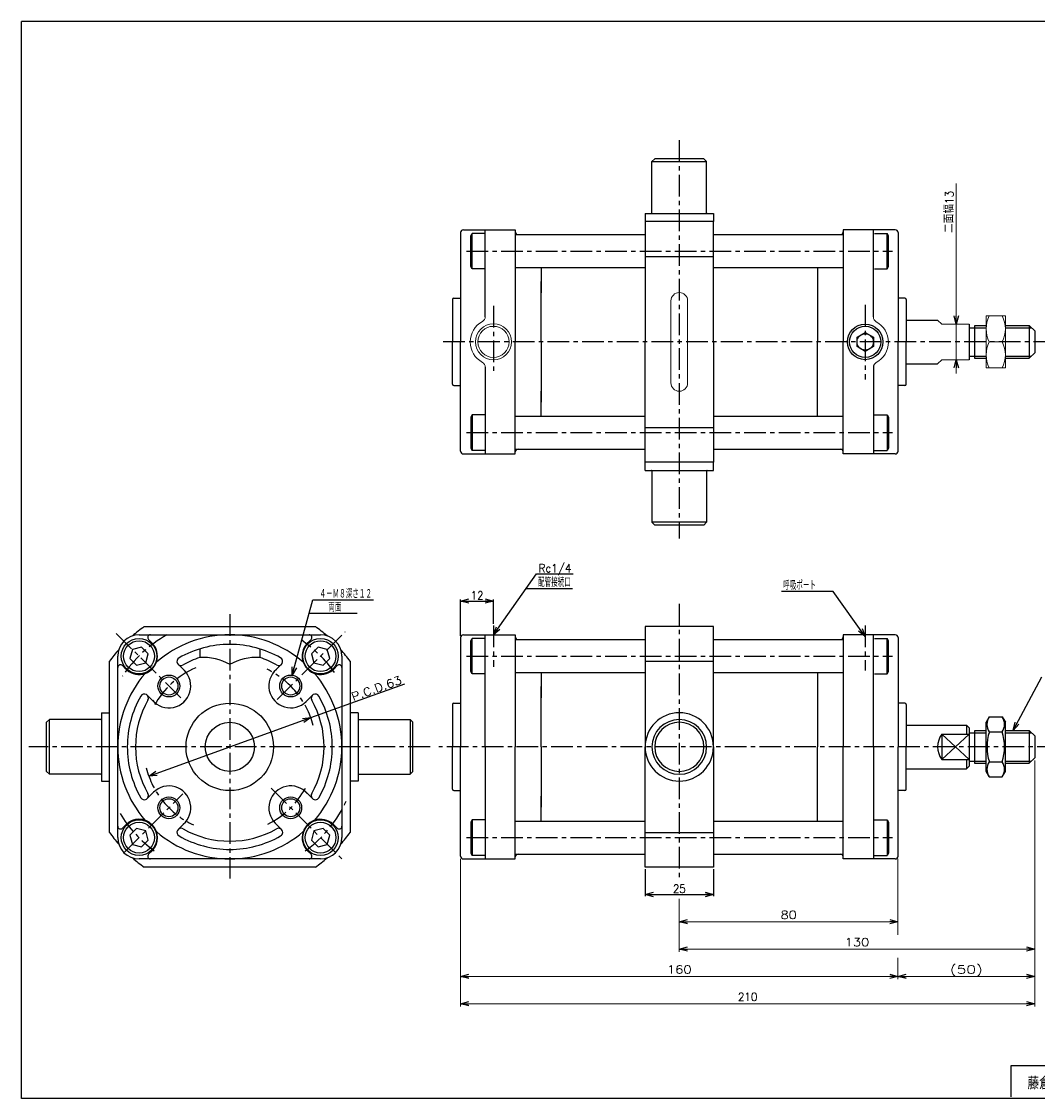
# Model space of a CAD drawing. Header units: millimetres. Extents: x -272 to 287, y -200 to 200.
# Tile 1 of 2: x -272 to 100, y -194 to 200. Entities that reach past the tile are written whole.
import ezdxf
from ezdxf.enums import TextEntityAlignment as Align

# ---------------------------------------------------------------- set-up
doc = ezdxf.new("R2010")
doc.units = ezdxf.units.MM
doc.header["$LTSCALE"] = 0.25
doc.linetypes.add('CENTER', pattern=[50.8, 31.75, -6.35, 6.35, -6.35])
doc.layers.add('Layer0016', color=7, linetype='Continuous')
doc.layers.add('ZUWAKU', color=7, linetype='Continuous')
doc.styles.add('FdaStyle0', font='txt.shx', dxfattribs={"width": 0.9375, "bigfont": 'bigfont'})
doc.dimstyles.new('DaDimRotatedStyle', dxfattribs={"dimtxt": 3, "dimasz": 3.000002, "dimexe": 1, "dimexo": 1, "dimgap": 1, "dimtad": 3, "dimdsep": 46, "dimtxsty": 'FdaStyle0', "dimblk1": 'OPEN30', "dimblk2": 'OPEN30', "dimsah": 1, "dimcen": 0.09, "dimclrd": 4, "dimclre": 4, "dimclrt": 4, "dimadec": 0, "dimazin": 2, "dimtfac": 1, "dimtdec": 4, "dimtmove": 0, "dimatfit": 0, "dimfxl": 1, "dimarcsym": 0})

# ---------------------------------------------------------------- blocks, each defined once
blk = doc.blocks.new('_OPEN30')
at = {"color": 0, "linetype": 'ByBlock', "lineweight": -2}
for p, q in [((-1, 0.267949), (0, 0)), ((0, 0), (-1, -0.267949)), ((0, 0), (-1, 0))]:
    blk.add_line(p, q, dxfattribs=at)
blk = doc.blocks.new('DC_GROUP_Φ63_1')
at = {"color": 4, "linetype": 'Continuous', "lineweight": 25}
for p, q in [((-163.51, -28.83), (-165.95, -31.28)), ((-165.95, -31.28), (-165.06, -34.63)), ((-160.16, -29.73), (-163.51, -28.83)), ((-159.26, -33.07), (-160.16, -29.73)), ((-165.06, -34.63), (-161.71, -35.52)), ((-161.71, -35.52), (-159.26, -33.07))]:
    blk.add_line(p, q, dxfattribs=at)
for radius in [6.5, 5.63]:
    blk.add_circle((-162.61, -32.18), radius, dxfattribs=at)
blk = doc.blocks.new('DC_GROUP_Φ63_2')
at = {"color": 4, "linetype": 'Continuous', "lineweight": 25}
for p, q in [((-231.46, -29.73), (-232.35, -33.07)), ((-228.11, -28.83), (-231.46, -29.73)), ((-225.66, -31.28), (-228.11, -28.83)), ((-226.56, -34.63), (-225.66, -31.28)), ((-232.35, -33.07), (-229.91, -35.52)), ((-229.91, -35.52), (-226.56, -34.63))]:
    blk.add_line(p, q, dxfattribs=at)
for radius in [6.5, 5.63]:
    blk.add_circle((-229.01, -32.18), radius, dxfattribs=at)
blk = doc.blocks.new('DC_GROUP_Φ63_3')
at = {"color": 4, "linetype": 'Continuous', "lineweight": 25}
for p, q in [((-229.91, -95.23), (-232.35, -97.68)), ((-232.35, -97.68), (-231.46, -101.03)), ((-226.56, -96.13), (-229.91, -95.23)), ((-225.66, -99.47), (-226.56, -96.13)), ((-231.46, -101.03), (-228.11, -101.92)), ((-228.11, -101.92), (-225.66, -99.47))]:
    blk.add_line(p, q, dxfattribs=at)
for radius in [6.5, 5.63]:
    blk.add_circle((-229.01, -98.58), radius, dxfattribs=at)
blk = doc.blocks.new('DC_GROUP_Φ63_4')
at = {"color": 4, "linetype": 'Continuous', "lineweight": 25}
for p, q in [((-165.06, -96.13), (-165.95, -99.47)), ((-161.71, -95.23), (-165.06, -96.13)), ((-159.26, -97.68), (-161.71, -95.23)), ((-160.16, -101.03), (-159.26, -97.68)), ((-165.95, -99.47), (-163.51, -101.92)), ((-163.51, -101.92), (-160.16, -101.03))]:
    blk.add_line(p, q, dxfattribs=at)
for radius in [6.5, 5.63]:
    blk.add_circle((-162.61, -98.58), radius, dxfattribs=at)
blk = doc.blocks.new('DC_GROUP_Φ63_5')
at = {"color": 4, "linetype": 'Continuous', "lineweight": 25}
for p, q in [((82.04, -54.41), (80.91, -56.38)), ((82.04, -54.41), (86.77, -54.41)), ((86.77, -54.41), (87.91, -56.38)), ((80.91, -74.38), (80.91, -56.38)), ((80.91, -74.38), (80.91, -56.38)), ((87.91, -74.38), (87.91, -56.38)), ((82.04, -59.89), (86.77, -59.89)), ((82.04, -70.86), (86.77, -70.86)), ((82.04, -76.35), (80.91, -74.38)), ((86.77, -76.35), (87.91, -74.38)), ((82.04, -76.35), (86.77, -76.35))]:
    blk.add_line(p, q, dxfattribs=at)
for centre, radius, start, end in [((86.05, -57.15), 4.86, 145.6111, 214.3889), ((82.76, -57.15), 4.86, 325.6111, 34.3889), ((99.35, -65.38), 18.15, 162.4111, 197.5889), ((69.47, -65.38), 18.15, 342.4111, 17.5889), ((86.05, -73.6), 4.86, 145.6111, 214.3889), ((82.76, -73.6), 4.86, 325.6111, 34.3889)]:
    blk.add_arc(centre, radius, start, end, dxfattribs=at)
blk = doc.blocks.new('*D13')
at = {"color": 4, "linetype": 'Continuous', "lineweight": 13}
for p, q in [((98.63, -70.38), (98.63, -160.33)), ((-111.37, -106.38), (-111.37, -160.33)), ((-111.37, -159.33), (98.63, -159.33))]:
    blk.add_line(p, q, dxfattribs=at)
at = {"color": 4, "xscale": 3.000002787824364, "yscale": 2.999989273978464}
for p, rotation in [((-111.37, -159.33), 180), ((98.63, -159.33), 360)]:
    blk.add_blockref('_OPEN30', p, dxfattribs=dict(at, rotation=rotation))
at = {"color": 4, "insert": (-6.37, -158.33), "char_height": 3, "width": 15, "attachment_point": 8, "style": 'FdaStyle0'}
blk.add_mtext('\\T1.00;210', dxfattribs=at)
blk = doc.blocks.new('DC_GROUP_Φ63_11')
at = {"color": 4, "linetype": 'Continuous', "lineweight": 13}
for p, q in [((98.63, -70.38), (98.63, -150.33)), ((-111.37, -106.38), (-111.37, -150.33)), ((48.63, -106.38), (48.63, -134.12)), ((48.63, -142.52), (48.63, -150.33)), ((-111.37, -149.33), (48.63, -149.33)), ((48.63, -149.33), (98.63, -149.33))]:
    blk.add_line(p, q, dxfattribs=at)
at = {"color": 4, "xscale": 3.000002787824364, "yscale": 2.999989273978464}
for p, rotation in [((-111.37, -149.33), 180), ((48.63, -149.33), 360), ((48.63, -149.33), 180), ((98.63, -149.33), 360)]:
    blk.add_blockref('_OPEN30', p, dxfattribs=dict(at, rotation=rotation))
at = {"color": 4, "style": 'FdaStyle0'}
for s, p, p2 in [('160', (-35.87, -148.33), (-26.87, -148.33)), ('(50)', (67.63, -148.33), (79.63, -148.33))]:
    blk.add_text(s, height=3, dxfattribs=at).set_placement(p, p2, align=Align.FIT)
blk = doc.blocks.new('DC_GROUP_Φ63_12')
at = {"color": 4, "linetype": 'Continuous', "lineweight": 13}
for p, q in [((48.63, -106.38), (48.63, -130.33)), ((-31.37, -120.98), (-31.37, -130.33)), ((-31.37, -129.33), (48.63, -129.33))]:
    blk.add_line(p, q, dxfattribs=at)
at = {"color": 4, "xscale": 3.000002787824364, "yscale": 2.999989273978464}
for p, rotation in [((-31.37, -129.33), 180), ((48.63, -129.33), 360)]:
    blk.add_blockref('_OPEN30', p, dxfattribs=dict(at, rotation=rotation))
at = {"color": 4, "style": 'FdaStyle0'}
blk.add_text('80', height=3, dxfattribs=at).set_placement((5.63, -128.33), (11.63, -128.33), align=Align.FIT)
blk = doc.blocks.new('DC_GROUP_Φ63_13')
at = {"color": 4, "linetype": 'Continuous', "lineweight": 13}
for p, q in [((98.63, -70.38), (98.63, -140.33)), ((-31.37, -120.98), (-31.37, -140.33)), ((-31.37, -139.33), (98.63, -139.33))]:
    blk.add_line(p, q, dxfattribs=at)
at = {"color": 4, "xscale": 3.000002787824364, "yscale": 2.999989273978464}
for p, rotation in [((-31.37, -139.33), 180), ((98.63, -139.33), 360)]:
    blk.add_blockref('_OPEN30', p, dxfattribs=dict(at, rotation=rotation))
at = {"color": 4, "style": 'FdaStyle0'}
blk.add_text('130', height=3, dxfattribs=at).set_placement((29.13, -138.33), (38.13, -138.33), align=Align.FIT)
blk = doc.blocks.new('DA_IMAGEDIMGROUP_1')
at = {"color": 4, "linetype": 'Continuous', "lineweight": 13}
for p, q in [((69.95, 140.78), (69.95, 89.29)), ((69.95, 76.29), (69.95, 89.29)), ((69.95, 71.29), (69.95, 76.29))]:
    blk.add_line(p, q, dxfattribs=at)
at = {"color": 4, "xscale": 3.000002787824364, "yscale": 2.999989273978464}
for p, rotation in [((69.95, 89.29), 270), ((69.95, 76.29), 90)]:
    blk.add_blockref('_OPEN30', p, dxfattribs=dict(at, rotation=rotation))
at = {"color": 4, "insert": (68.95, 122.65), "char_height": 3, "width": 22.5, "attachment_point": 7, "rotation": 90, "style": 'FdaStyle0'}
blk.add_mtext('\\T1.00;二面幅13', dxfattribs=at)
blk = doc.blocks.new('DC_GROUP_Φ63_14')
at = {"color": 4, "linetype": 'Continuous', "lineweight": 13}
for p, q in [((87.91, 92.29), (80.91, 92.29)), ((80.91, 92.29), (80.91, 73.29)), ((87.91, 73.29), (87.91, 92.29)), ((82.03, 82.79), (86.78, 82.79)), ((80.91, 73.29), (87.91, 73.29))]:
    blk.add_line(p, q, dxfattribs=at)
for centre, start, end in [((91.38, 87.54), 153.0711, 206.9289), ((77.43, 87.54), 333.0711, 26.9289), ((91.38, 78.04), 153.0711, 206.9289), ((77.43, 78.04), 333.0711, 26.9289)]:
    blk.add_arc(centre, 10.49, start, end, dxfattribs=at)

msp = doc.modelspace()

# ---------------------------------------------------------------- linework, layer by layer
at = {"color": 4, "linetype": 'CENTER', "lineweight": 25}
for p, q in [((-31.367, 156.655), (-31.367, 10.89)), ((-109.267, 115.991), (46.63, 115.991)), ((-99.367, 96.028), (-99.367, 71.08)), ((36.633, 96.34), (36.633, 69.053)), ((106.116, 82.791), (-119.299, 82.791)), ((-109.267, 49.591), (46.63, 49.591)), ((-31.367, -13.081), (-31.367, -114.076)), ((-195.809, -16.764), (-195.809, -113.585)), ((-178.449, -48.017), (-153.655, -23.222)), ((-99.367, -20.989), (-99.367, -36.069)), ((36.633, -20.989), (36.633, -37.449)), ((-237.339, -23.845), (-212.426, -48.759)), ((-109.267, -32.176), (46.63, -32.176)), ((-122.569, -65.376), (-269.287, -65.376)), ((107.464, -65.376), (-119.299, -65.376)), ((-234.524, -104.091), (-213.039, -82.606)), ((-180.652, -80.533), (-154.809, -106.376)), ((-109.267, -98.576), (46.63, -98.576))]:
    msp.add_line(p, q, dxfattribs=at)
at = {"color": 4, "linetype": 'Continuous', "lineweight": 25}
for p, q in [((-40.367, 149.791), (-41.367, 148.791)), ((-22.367, 149.791), (-40.367, 149.791)), ((-22.367, 149.791), (-21.367, 148.791)), ((-41.367, 129.991), (-41.367, 148.791)), ((-41.367, 148.791), (-21.367, 148.791)), ((-21.367, 129.991), (-21.367, 148.791)), ((-43.867, 129.791), (-18.867, 129.791)), ((-43.867, 129.791), (-43.867, 126.791)), ((-43.867, 126.791), (-43.867, 82.791)), ((-18.867, 126.791), (-43.867, 126.791)), ((-18.867, 129.791), (-18.867, 126.791)), ((-18.867, 82.791), (-18.867, 126.791)), ((-111.367, 122.791), (-111.367, 98.791)), ((-111.367, 122.791), (-111.367, 82.791)), ((-110.367, 123.791), (-91.367, 123.791)), ((-110.367, 123.791), (-91.367, 123.791)), ((-107.677, 121.625), (-107.177, 122.491)), ((-102.528, 122.491), (-107.177, 122.491)), ((-107.177, 109.491), (-107.177, 122.491)), ((-102.367, 92.024), (-102.367, 123.791)), ((-91.367, 123.791), (-91.367, 82.791)), ((47.633, 123.791), (28.633, 123.791)), ((28.633, 123.791), (28.633, 82.791)), ((47.633, 123.791), (28.633, 123.791)), ((39.633, 91.93), (39.633, 123.791)), ((39.983, 122.491), (44.633, 122.491)), ((44.633, 109.491), (44.633, 122.491)), ((45.133, 121.625), (44.633, 122.491)), ((48.633, 122.791), (48.633, 82.791)), ((-107.677, 110.357), (-107.677, 121.625)), ((-91.367, 122.041), (-43.867, 122.041)), ((-90.367, 122.041), (-81.867, 122.041)), ((-18.867, 122.041), (27.633, 122.041)), ((27.633, 122.041), (28.633, 122.041)), ((45.133, 110.357), (45.133, 121.625)), ((-107.177, 109.491), (-107.677, 110.357)), ((-43.867, 114.096), (-18.867, 114.096)), ((44.633, 109.491), (45.133, 110.357)), ((-102.528, 109.491), (-107.177, 109.491)), ((-91.367, 109.991), (-43.867, 109.991)), ((-81.867, 109.991), (-81.867, 100.789)), ((-18.867, 109.991), (28.633, 109.991)), ((19.133, 109.991), (19.133, 82.791)), ((39.983, 109.491), (44.633, 109.491)), ((-81.867, 82.791), (-81.867, 104.858)), ((-113.867, 98.791), (-111.367, 98.791)), ((-113.867, 98.791), (-111.367, 98.791)), ((51.133, 98.791), (48.633, 98.791)), ((-114.367, 98.291), (-114.367, 82.791)), ((-114.367, 98.291), (-114.367, 82.791)), ((51.633, 98.291), (51.633, 82.791)), ((51.633, 90.791), (63.135, 90.791)), ((74.633, 89.291), (74.633, 76.291)), ((74.633, 87.991), (76.633, 87.991)), ((76.633, 88.791), (76.633, 76.791)), ((76.633, 87.991), (80.906, 87.991)), ((76.719, 88.791), (80.906, 88.791)), ((87.906, 88.791), (96.633, 88.791)), ((87.906, 87.991), (97.433, 87.991)), ((98.633, 86.791), (96.633, 88.791)), ((96.633, 88.791), (96.633, 76.791)), ((98.633, 86.791), (98.633, 78.791)), ((-114.367, 67.291), (-114.367, 82.791)), ((-111.367, 42.791), (-111.367, 82.791)), ((-91.367, 41.791), (-91.367, 82.791)), ((-81.867, 82.791), (-81.867, 60.725)), ((-43.867, 38.791), (-43.867, 82.791)), ((-18.867, 82.791), (-18.867, 38.791)), ((19.133, 55.591), (19.133, 82.791)), ((28.633, 41.791), (28.633, 82.791)), ((48.633, 42.791), (48.633, 82.791)), ((51.633, 67.291), (51.633, 82.791)), ((74.633, 77.591), (76.633, 77.591)), ((76.561, 76.791), (80.906, 76.791)), ((76.633, 77.591), (80.906, 77.591)), ((87.906, 77.591), (97.433, 77.591)), ((87.906, 76.791), (96.633, 76.791)), ((98.633, 78.791), (96.633, 76.791)), ((-102.367, 73.558), (-102.367, 41.791)), ((39.633, 73.463), (39.633, 41.791)), ((51.633, 74.791), (63.135, 74.791)), ((-113.867, 66.791), (-111.367, 66.791)), ((-81.867, 55.591), (-81.867, 64.794)), ((51.133, 66.791), (48.633, 66.791)), ((-107.177, 56.091), (-107.677, 55.225)), ((-107.677, 55.225), (-107.677, 43.957)), ((-102.528, 56.091), (-107.177, 56.091)), ((-107.177, 56.091), (-107.177, 43.091)), ((-91.367, 55.591), (-43.867, 55.591)), ((-18.867, 55.591), (28.633, 55.591)), ((39.983, 56.091), (44.633, 56.091)), ((44.633, 56.091), (44.633, 43.091)), ((44.633, 56.091), (45.133, 55.225)), ((45.133, 55.225), (45.133, 43.957)), ((-43.867, 51.486), (-18.867, 51.486)), ((-107.677, 43.957), (-107.177, 43.091)), ((-91.367, 43.541), (-43.867, 43.541)), ((-90.367, 43.541), (-81.867, 43.541)), ((-18.867, 43.541), (27.633, 43.541)), ((27.633, 43.541), (28.633, 43.541)), ((45.133, 43.957), (44.633, 43.091)), ((-110.367, 41.791), (-91.367, 41.791)), ((-102.528, 43.091), (-107.177, 43.091)), ((47.633, 41.791), (28.633, 41.791)), ((39.983, 43.091), (44.633, 43.091)), ((-43.867, 35.791), (-43.867, 38.791)), ((-18.867, 38.791), (-43.867, 38.791)), ((-43.867, 35.791), (-18.867, 35.791)), ((-41.367, 35.591), (-41.367, 16.791)), ((-21.367, 35.591), (-21.367, 16.791)), ((-18.867, 35.791), (-18.867, 38.791)), ((-40.367, 15.791), (-41.367, 16.791)), ((-21.367, 16.791), (-41.367, 16.791)), ((-22.367, 15.791), (-40.367, 15.791)), ((-22.367, 15.791), (-21.367, 16.791)), ((-99.367, -24.376), (-83.582, -2.115)), ((-83.582, -2.115), (-70.252, -2.115)), ((-87.314, -7.379), (-70.443, -7.379)), ((-173.03, -39.134), (-165.402, -11.61)), ((-165.402, -11.61), (-143.202, -11.61)), ((-111.367, -24.776), (-111.367, -11.449)), ((-99.367, -20.389), (-99.367, -11.449)), ((24.947, -8.497), (6.027, -8.497)), ((36.633, -24.976), (24.947, -8.497)), ((-111.367, -12.049), (-99.367, -12.049)), ((-166.746, -16.461), (-149.237, -16.461)), ((-227.114, -21.376), (-164.504, -21.376)), ((-18.867, -21.376), (-43.867, -21.376)), ((-43.867, -21.376), (-43.867, -65.376)), ((-43.867, -21.376), (-43.867, -65.376)), ((-18.867, -21.376), (-43.867, -21.376)), ((-18.867, -65.376), (-18.867, -21.376)), ((-18.867, -65.376), (-18.867, -21.376)), ((-229.009, -24.376), (-195.809, -24.376)), ((-224.27, -27.369), (-225.556, -26.083)), ((-195.809, -24.376), (-162.609, -24.376)), ((-167.348, -27.369), (-166.062, -26.083)), ((-111.367, -25.376), (-111.367, -49.376)), ((-111.367, -25.376), (-111.367, -65.376)), ((-110.367, -24.376), (-91.367, -24.376)), ((-110.367, -24.376), (-91.367, -24.376)), ((-107.677, -26.542), (-107.177, -25.676)), ((-107.677, -37.81), (-107.677, -26.542)), ((-102.528, -25.676), (-107.177, -25.676)), ((-107.177, -38.676), (-107.177, -25.676)), ((-102.367, -65.376), (-102.367, -24.376)), ((-91.367, -24.376), (-91.367, -65.376)), ((-91.367, -26.126), (-43.867, -26.126)), ((-90.367, -26.126), (-81.867, -26.126)), ((-18.867, -26.126), (27.633, -26.126)), ((27.633, -26.126), (28.633, -26.126)), ((47.633, -24.376), (28.633, -24.376)), ((28.633, -24.376), (28.633, -65.376)), ((47.633, -24.376), (28.633, -24.376)), ((39.633, -65.376), (39.633, -24.376)), ((39.983, -25.676), (44.633, -25.676)), ((44.633, -38.676), (44.633, -25.676)), ((45.133, -26.542), (44.633, -25.676)), ((45.133, -37.81), (45.133, -26.542)), ((48.633, -25.376), (48.633, -65.376)), ((-206.809, -29.526), (-206.809, -32.677)), ((-184.809, -29.526), (-184.809, -32.677)), ((-239.809, -96.681), (-239.809, -34.071)), ((-236.809, -65.376), (-236.809, -32.176)), ((-212.426, -37.445), (-214.705, -35.166)), ((-179.922, -38.176), (-176.912, -35.166)), ((-154.809, -32.176), (-154.809, -65.376)), ((-151.809, -34.071), (-151.809, -96.681)), ((-43.867, -34.071), (-18.867, -34.071)), ((-233.816, -36.915), (-235.102, -35.629)), ((-157.802, -36.915), (-156.516, -35.629)), ((-107.177, -38.676), (-107.677, -37.81)), ((-102.528, -38.676), (-107.177, -38.676)), ((-91.367, -38.176), (-43.867, -38.176)), ((-81.867, -38.176), (-81.867, -47.378)), ((-18.867, -38.176), (28.633, -38.176)), ((19.133, -38.176), (19.133, -65.376)), ((39.983, -38.676), (44.633, -38.676)), ((44.633, -38.676), (45.133, -37.81)), ((-166.183, -54.673), (-131.81, -42.254)), ((-81.867, -65.376), (-81.867, -43.309)), ((90.738, -59.376), (101.23, -39.707)), ((-223.009, -49.489), (-226.019, -46.479)), ((-167.878, -48.759), (-165.598, -46.479)), ((-114.367, -49.876), (-114.367, -65.376)), ((-114.367, -49.876), (-114.367, -65.376)), ((-113.867, -49.376), (-111.367, -49.376)), ((-113.867, -49.376), (-111.367, -49.376)), ((51.133, -49.376), (48.633, -49.376)), ((51.633, -49.876), (51.633, -65.376)), ((-242.809, -52.876), (-242.809, -77.876)), ((-242.809, -52.876), (-239.809, -52.876)), ((-225.435, -76.079), (-166.183, -54.673)), ((-148.809, -52.876), (-151.809, -52.876)), ((-148.809, -52.876), (-148.809, -77.876)), ((-262.809, -56.376), (-261.809, -55.376)), ((-262.809, -74.376), (-262.809, -56.376)), ((-243.009, -55.376), (-261.809, -55.376)), ((-261.809, -75.376), (-261.809, -55.376)), ((-148.609, -55.376), (-129.809, -55.376)), ((-128.809, -56.376), (-129.809, -55.376)), ((-129.809, -55.376), (-129.809, -75.376)), ((-128.809, -74.376), (-128.809, -56.376)), ((51.633, -57.376), (73.633, -57.376)), ((73.633, -57.376), (74.633, -58.376)), ((73.633, -57.376), (73.633, -60.716)), ((74.633, -58.376), (74.633, -72.376)), ((64.633, -60.716), (64.633, -70.036)), ((64.633, -60.716), (74.633, -60.716)), ((64.633, -60.716), (74.633, -70.036)), ((74.633, -60.716), (64.633, -70.036)), ((74.633, -60.176), (76.633, -60.176)), ((76.633, -59.376), (76.633, -71.376)), ((76.633, -60.176), (80.906, -60.176)), ((76.719, -59.376), (80.906, -59.376)), ((87.906, -59.376), (96.633, -59.376)), ((87.906, -60.176), (97.433, -60.176)), ((98.633, -61.376), (96.633, -59.376)), ((96.633, -59.376), (96.633, -71.376)), ((98.633, -61.376), (98.633, -69.376)), ((-236.809, -98.576), (-236.809, -65.376)), ((-154.809, -65.376), (-154.809, -98.576)), ((-114.367, -80.876), (-114.367, -65.376)), ((-111.367, -105.376), (-111.367, -65.376)), ((-102.367, -65.376), (-102.367, -106.376)), ((-91.367, -106.376), (-91.367, -65.376)), ((-81.867, -65.376), (-81.867, -87.443)), ((-43.867, -109.376), (-43.867, -65.376)), ((-43.867, -109.376), (-43.867, -65.376)), ((-18.867, -65.376), (-18.867, -109.376)), ((-18.867, -65.376), (-18.867, -109.376)), ((19.133, -92.576), (19.133, -65.376)), ((28.633, -106.376), (28.633, -65.376)), ((39.633, -65.376), (39.633, -106.376)), ((48.633, -105.376), (48.633, -65.376)), ((51.633, -80.876), (51.633, -65.376)), ((64.633, -70.036), (74.633, -70.036)), ((73.633, -70.036), (73.633, -73.376)), ((74.633, -70.576), (76.633, -70.576)), ((76.633, -70.576), (80.906, -70.576)), ((87.906, -70.576), (97.433, -70.576)), ((98.633, -69.376), (96.633, -71.376)), ((-262.809, -74.376), (-261.809, -75.376)), ((-128.809, -74.376), (-129.809, -75.376)), ((51.633, -73.376), (73.633, -73.376)), ((73.633, -73.376), (74.633, -72.376)), ((76.561, -71.376), (80.906, -71.376)), ((87.906, -71.376), (96.633, -71.376)), ((-243.009, -75.376), (-261.809, -75.376)), ((-242.809, -77.876), (-239.809, -77.876)), ((-148.809, -77.876), (-151.809, -77.876)), ((-148.609, -75.376), (-129.809, -75.376)), ((-223.739, -81.993), (-226.019, -84.273)), ((-168.608, -81.263), (-165.598, -84.273)), ((-113.867, -81.376), (-111.367, -81.376)), ((51.133, -81.376), (48.633, -81.376)), ((-81.867, -92.576), (-81.867, -83.373)), ((-233.816, -93.837), (-235.102, -95.123)), ((-211.695, -92.576), (-214.705, -95.586)), ((-179.192, -93.307), (-176.912, -95.586)), ((-157.802, -93.837), (-156.516, -95.123)), ((-107.177, -92.076), (-107.677, -92.942)), ((-107.677, -92.942), (-107.677, -104.21)), ((-102.528, -92.076), (-107.177, -92.076)), ((-107.177, -92.076), (-107.177, -105.076)), ((-91.367, -92.576), (-43.867, -92.576)), ((-18.867, -92.576), (28.633, -92.576)), ((39.983, -92.076), (44.633, -92.076)), ((44.633, -92.076), (44.633, -105.076)), ((44.633, -92.076), (45.133, -92.942)), ((45.133, -92.942), (45.133, -104.21)), ((-43.867, -96.681), (-18.867, -96.681)), ((-195.809, -106.376), (-229.009, -106.376)), ((-224.27, -103.383), (-225.556, -104.669)), ((-162.609, -106.376), (-195.809, -106.376)), ((-167.348, -103.383), (-166.062, -104.669)), ((-110.367, -106.376), (-91.367, -106.376)), ((-107.677, -104.21), (-107.177, -105.076)), ((-102.528, -105.076), (-107.177, -105.076)), ((-91.367, -104.626), (-43.867, -104.626)), ((-90.367, -104.626), (-81.867, -104.626)), ((-18.867, -104.626), (27.633, -104.626)), ((27.633, -104.626), (28.633, -104.626)), ((47.633, -106.376), (28.633, -106.376)), ((39.983, -105.076), (44.633, -105.076)), ((45.133, -104.21), (44.633, -105.076)), ((-164.504, -109.376), (-227.114, -109.376)), ((-18.867, -109.376), (-43.867, -109.376)), ((-18.867, -109.376), (-43.867, -109.376)), ((-43.867, -110.078), (-43.867, -119.976)), ((-18.867, -110.078), (-18.867, -119.976)), ((-43.867, -119.376), (-18.867, -119.376))]:
    msp.add_line(p, q, dxfattribs=at)
at = {"color": 4, "linetype": 'Continuous', "lineweight": 13}
for p, q in [((-34.417, 67.791), (-34.417, 97.791)), ((-28.317, 67.791), (-28.317, 97.791)), ((64.633, 89.291), (63.135, 90.791)), ((64.633, 89.291), (74.633, 89.291)), ((80.906, 88.791), (80.906, 76.791)), ((63.135, 74.791), (64.633, 76.291)), ((64.633, 76.291), (74.633, 76.291))]:
    msp.add_line(p, q, dxfattribs=at)
for radius in [6.597, 5.697]:
    msp.add_circle((-99.367, 82.791), radius, dxfattribs=at)
at = {"color": 4, "linetype": 'Continuous', "lineweight": 25}
for centre, radius in [((-218.083, -43.102), 4), ((-173.535, -43.102), 4), ((-218.083, -43.102), 3.3), ((-173.535, -43.102), 3.3), ((-195.809, -65.376), 16), ((-195.809, -65.376), 9), ((-218.083, -87.65), 4), ((-218.083, -87.65), 3.3), ((-173.535, -87.65), 4), ((-173.535, -87.65), 3.3)]:
    msp.add_circle(centre, radius, dxfattribs=at)
for centre, radius, start, end in [((-41.567, 129.991), 0.2, 270, 0), ((-21.167, 129.991), 0.2, 180, 270), ((-110.367, 122.791), 1, 90, 180), ((-110.367, 122.791), 1, 90, 180), ((-90.367, 123.041), 1, 180, 270), ((27.633, 123.041), 1, 270, 0), ((47.633, 122.791), 1, 0, 90), ((47.633, 122.791), 1, 0, 90), ((-113.867, 98.291), 0.5, 90, 180), ((-113.867, 98.291), 0.5, 90, 180), ((51.133, 98.291), 0.5, 0, 90), ((41.633, 73.463), 2, 118.43689, 180), ((-113.867, 67.291), 0.5, 180, 270), ((51.133, 67.291), 0.5, 270, 360), ((-90.367, 42.541), 1, 90, 180), ((27.633, 42.541), 1, 0, 90), ((-110.367, 42.791), 1, 180, 270), ((47.633, 42.791), 1, 270, 360), ((-41.567, 35.591), 0.2, 360, 90), ((-21.167, 35.591), 0.2, 90, 180), ((-195.809, -65.376), 54, 125.43094, 131.1973), ((-195.809, -65.376), 54, 48.8027, 54.56906), ((-229.009, -32.176), 7.8, 90, 180), ((-229.043, -32.142), 6.75, 220.87302, 45), ((-224.849, -25.376), 1, 90, 225), ((-195.809, -65.376), 41, 90, 130.96301), ((-195.809, -65.376), 41, 49.03699, 90), ((-162.575, -32.142), 6.75, 128.87884, 320.12946), ((-166.769, -25.376), 1, 315, 90), ((-162.609, -32.176), 7.8, 0, 90), ((-110.367, -25.376), 1, 90, 180), ((-110.367, -25.376), 1, 90, 180), ((-90.367, -25.126), 1, 180, 270), ((27.633, -25.126), 1, 270, 0), ((47.633, -25.376), 1, 0, 90), ((47.633, -25.376), 1, 0, 90), ((-195.809, -65.376), 54, 138.8027, 144.56906), ((-195.809, -65.376), 37.5, 90, 119.69906), ((-195.809, -65.376), 37.5, 60.30094, 90), ((-195.809, -65.376), 54, 35.43094, 41.1973), ((-235.809, -36.336), 1, 45, 180), ((-213.645, -34.105), 1.5, 119.69906, 299.69906), ((-195.809, -65.376), 34.5, 108.59282, 119.69906), ((-205.605, -52.64), 20, 60.42145, 93.45102), ((-186.013, -52.64), 20, 86.54898, 119.57855), ((-195.809, -65.376), 34.5, 60.30094, 71.40718), ((-177.973, -34.105), 1.5, 240.30094, 60.30094), ((-155.809, -36.336), 1, 0, 135), ((-195.809, -65.376), 41, 139.03699, 180), ((-218.083, -43.102), 8, 220.83676, 45), ((-173.535, -43.102), 8, 130.83676, 315), ((-195.809, -65.376), 41, 0, 40.96301), ((-195.809, -65.376), 37.5, 150.30094, 180), ((-227.08, -47.54), 1.5, 330.30094, 150.30094), ((-164.538, -47.54), 1.5, 29.69906, 209.69906), ((-195.809, -65.376), 37.5, 0, 29.69906), ((-195.809, -65.376), 34.5, 150.30094, 180), ((-195.809, -65.376), 34.5, 0, 29.69906), ((-113.867, -49.876), 0.5, 90, 180), ((-113.867, -49.876), 0.5, 90, 180), ((51.133, -49.876), 0.5, 0, 90), ((-31.367, -65.376), 12.5, 0, 180), ((-243.009, -55.176), 0.2, 270, 0), ((-148.609, -55.176), 0.2, 180, 270), ((-31.367, -65.376), 10, 0, 180), ((-31.367, -65.376), 9, 0, 180), ((71.135, -65.376), 8, 144.37343, 215.62657), ((-195.809, -65.376), 41, 180, 220.96301), ((-195.809, -65.376), 37.5, 180, 209.69906), ((-195.809, -65.376), 34.5, 180, 209.69906), ((-195.809, -65.376), 34.5, 330.30094, 360), ((-195.809, -65.376), 41, 319.03699, 360), ((-195.809, -65.376), 37.5, 330.30094, 360), ((-31.367, -65.376), 12.5, 180, 0), ((-31.367, -65.376), 10, 180, 0), ((-31.367, -65.376), 9, 180, 0), ((-243.009, -75.576), 0.2, 0, 90), ((-148.609, -75.576), 0.2, 90, 180), ((-227.08, -83.212), 1.5, 209.69906, 29.69906), ((-218.083, -87.65), 8, 310.83676, 135), ((-173.535, -87.65), 8, 40.83676, 225), ((-164.538, -83.212), 1.5, 150.30094, 330.30094), ((-113.867, -80.876), 0.5, 180, 270), ((51.133, -80.876), 0.5, 270, 360), ((-235.809, -94.416), 1, 180, 315), ((-229.043, -98.61), 6.75, 315, 135), ((-162.575, -98.61), 6.75, 39.17733, 225), ((-155.809, -94.416), 1, 225, 360), ((-195.809, -65.376), 54, 215.43094, 221.1973), ((-195.809, -65.376), 41, 229.03699, 270), ((-213.645, -96.647), 1.5, 60.30094, 240.30094), ((-195.809, -65.376), 37.5, 240.30094, 270), ((-195.809, -65.376), 34.5, 240.30094, 270), ((-195.809, -65.376), 34.5, 270, 299.69906), ((-195.809, -65.376), 41, 270, 310.96301), ((-195.809, -65.376), 37.5, 270, 299.69906), ((-177.973, -96.647), 1.5, 299.69906, 119.69906), ((-195.809, -65.376), 54, 318.8027, 324.56906), ((-229.009, -98.576), 7.8, 180, 270), ((-162.609, -98.576), 7.8, 270, 0), ((-195.809, -65.376), 54, 228.8027, 234.56906), ((-224.849, -105.376), 1, 135, 270), ((-166.769, -105.376), 1, 270, 45), ((-195.809, -65.376), 54, 305.43094, 311.1973), ((-110.367, -105.376), 1, 180, 270), ((-90.367, -105.626), 1, 90, 180), ((27.633, -105.626), 1, 0, 90), ((47.633, -105.376), 1, 270, 360)]:
    msp.add_arc(centre, radius, start, end, dxfattribs=at)
at = {"color": 4, "linetype": 'Continuous', "lineweight": 13}
for centre, radius, start, end in [((-31.367, 97.791), 3.05, 0, 180), ((-104.367, 92.024), 2, 298.43689, 0), ((41.633, 91.93), 2, 180, 241.56311), ((-99.367, 82.791), 8.5, 118.43689, 241.56311), ((36.633, 82.696), 8.5, 298.43689, 61.56311), ((-104.367, 73.558), 2, 0, 61.56311), ((-31.367, 67.791), 3.05, 180, 0)]:
    msp.add_arc(centre, radius, start, end, dxfattribs=at)
at = {"color": 4, "linetype": 'CENTER', "lineweight": 25}
for radius, start, end in [(47, 119.26824, 146.66404), (47, 35.34131, 56.33951), (31.5, 113.20207, 151.30134), (31.5, 14.4962, 64.38927), (31.5, 194.02396, 245.00774), (31.5, 296.1894, 331.29594), (47, 305.9795, 335.56365), (47, 211.2761, 234.0205)]:
    msp.add_arc((-195.809, -65.376), radius, start, end, dxfattribs=at)
at = {"layer": 'Layer0016', "color": 4, "linetype": 'Continuous', "lineweight": 25}
for p, q in [((33.633, 84.523), (36.633, 86.255)), ((33.633, 81.059), (33.633, 84.523)), ((36.633, 86.255), (39.633, 84.523)), ((39.633, 84.523), (39.633, 81.059)), ((36.633, 79.327), (33.633, 81.059)), ((39.633, 81.059), (36.633, 79.327))]:
    msp.add_line(p, q, dxfattribs=at)
for radius in [6.5, 5.7, 3]:
    msp.add_circle((36.633, 82.791), radius, dxfattribs=at)
at = {"layer": 'ZUWAKU', "color": 5, "linetype": 'Continuous', "lineweight": 25}
for p, q in [((281, 200), (-272, 200)), ((-272, -194), (-272, 200)), ((287, -194), (-272, -194))]:
    msp.add_line(p, q, dxfattribs=at)
at = {"layer": 'ZUWAKU', "color": 4, "linetype": 'Continuous', "lineweight": 25}
for p, q in [((90, -182), (281, -182)), ((90, -193.465), (90, -182))]:
    msp.add_line(p, q, dxfattribs=at)

# ---------------------------------------------------------------- block references
at = {"linetype": 'Continuous'}
for name in ['DA_IMAGEDIMGROUP_1', 'DC_GROUP_Φ63_14', 'DC_GROUP_Φ63_2', 'DC_GROUP_Φ63_1', 'DC_GROUP_Φ63_5', 'DC_GROUP_Φ63_11', 'DC_GROUP_Φ63_13', 'DC_GROUP_Φ63_3', 'DC_GROUP_Φ63_4', 'DC_GROUP_Φ63_12']:
    msp.add_blockref(name, (0, 0), dxfattribs=at)
at = {"color": 4, "xscale": 3.000002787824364, "yscale": 2.999989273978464}
for p, rotation in [((-111.367, -12.049), 180), ((-99.367, -12.049), 360), ((-99.367, -24.376), 234.6590068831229), ((36.633, -24.976), 305.3409931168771), ((-173.03, -39.134), 254.5095557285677), ((-166.183, -54.673), 19.86416787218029), ((90.738, -59.376), 241.9225167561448), ((-225.435, -76.079), 199.8641678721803), ((-43.867, -119.376), 180), ((-18.867, -119.376), 360)]:
    msp.add_blockref('_OPEN30', p, dxfattribs=dict(at, rotation=rotation))

# ---------------------------------------------------------------- texts
at = {"color": 4, "style": 'FdaStyle0'}
for s, width, p, p2 in [('Rc1/4', 0.8, (-82.852, -1.515), (-70.852, -1.515)), ('配管接続口', 0.666667, (-83.043, -6.779), (-71.043, -6.779)), ('４－Ｍ８深さ１２', 0.666667, (-163.002, -11.01), (-143.802, -11.01)), ('呼吸ポート', 0.666667, (6.627, -7.897), (18.627, -7.897)), ('12', 0.8, (-107.767, -11.449), (-102.967, -11.449)), ('両面', 0.666667, (-159.793, -15.861), (-154.993, -15.861)), ('25', 0.8, (-33.767, -118.776), (-28.967, -118.776))]:
    msp.add_text(s, height=3, dxfattribs=dict(at, width=width)).set_placement(p, p2, align=Align.FIT)
at = {"color": 4, "style": 'FdaStyle0', "width": 0.8}
msp.add_text('P.C.D.63', height=3, rotation=19.86417, dxfattribs=at).set_placement((-150.661, -48.639), (-132.603, -42.115), align=Align.FIT)
at = {"layer": 'ZUWAKU', "color": 4, "style": 'FdaStyle0', "width": 0.652778}
msp.add_text('藤倉ゴム工業株式会社', height=4.5, dxfattribs=at).set_placement((96.013, -190.657), (138.313, -190.657), align=Align.FIT)

# ---------------------------------------------------------------- dimensions: what is measured, and where the dimension line sits
at = {"linetype": 'Continuous', "lineweight": 13}
dim = msp.add_linear_dim(base=(98.633, -159.332), p1=(-111.367, -105.376), p2=(98.633, -69.376), dimstyle='DaDimRotatedStyle', override={"dimtxt": 3, "dimasz": 3.000002, "dimexe": 1, "dimexo": 1, "dimgap": 1, "dimtad": 3, "dimtih": 0, "dimtoh": 0, "dimdec": 2, "dimzin": 8, "dimtxsty": 'FdaStyle0', "dimblk1": 'OPEN30', "dimblk2": 'OPEN30', "dimsah": 1, "dimclrd": 4, "dimclre": 4, "dimclrt": 4, "dimazin": 2, "dimtofl": 1, "dimatfit": 0, "dimtolj": 0, "dimtzin": 8}, dxfattribs=at)
dim.commit()
dim.dimension.update_dxf_attribs({"geometry": '*D13', "text_midpoint": (-6.367, -159.332)})

doc.saveas('drawing.dxf')
